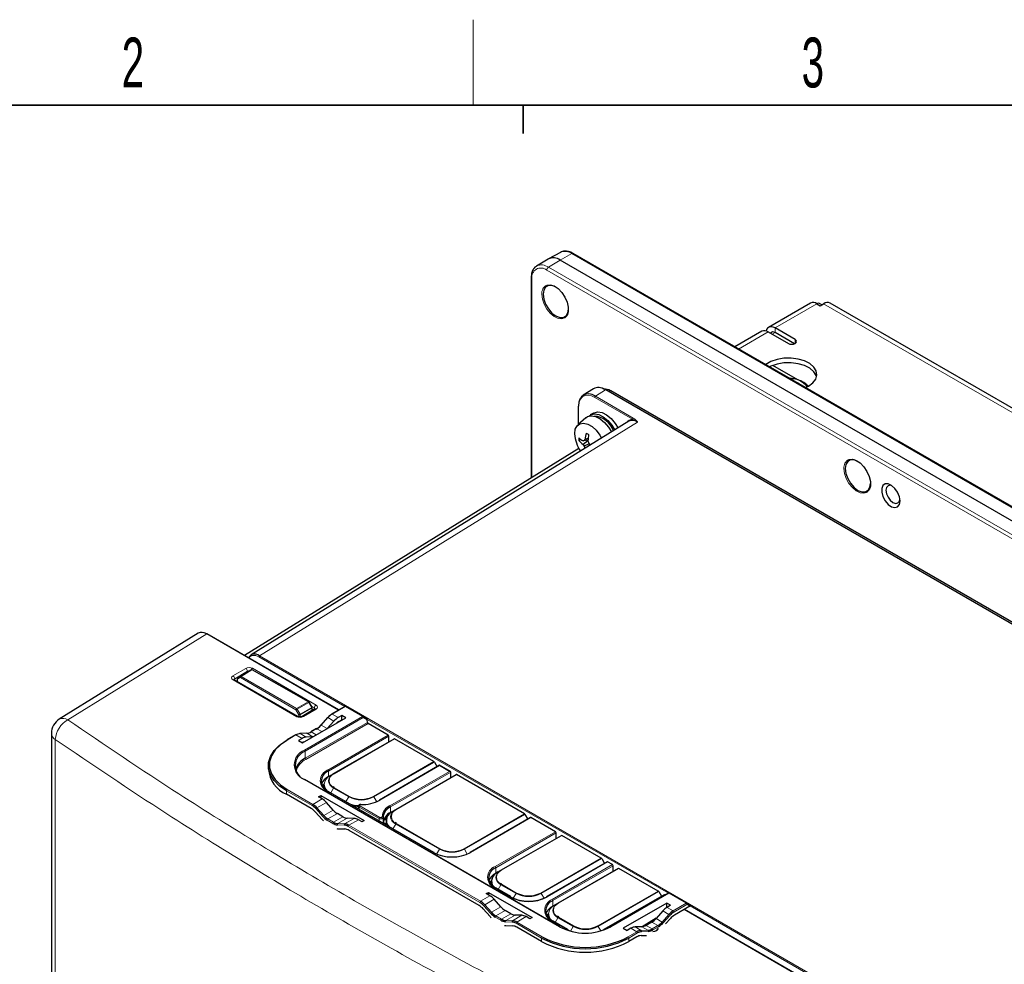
# Paper-space layout 'Blatt2' of a CAD drawing. Header units: millimetres. Extents: x 5 to 418, y 2 to 292.
# Tile 44 of 59: x 90 to 159, y 222 to 288. Entities that reach past the tile are written whole.
import ezdxf

# ---------------------------------------------------------------- set-up
doc = ezdxf.new("R2010")
doc.units = ezdxf.units.MM
doc.layers.add('SLD-0', color=7, linetype='Continuous')
doc.styles.add('SLDTEXTSTYLE1', font='TXT', dxfattribs={"width": 0.605})

psp = doc.layouts.new('Blatt2')

# ---------------------------------------------------------------- linework, layer by layer
at = {"color": 7, "linetype": 'Continuous', "lineweight": 25}
for p, q in [((127.624, 272.161), (126.787, 271.701)), ((193.336, 234.662), (128.518, 272.08)), ((126.766, 271.689), (125.95, 271.194)), ((192.428, 234.194), (127.61, 271.613)), ((125.572, 270.38), (125.572, 256.317)), ((145.191, 268.595), (142.245, 266.894)), ((145.641, 268.55), (145.877, 268.414)), ((145.974, 268.47), (145.808, 268.567)), ((145.877, 268.414), (146.112, 268.55)), ((197.71, 239.068), (146.562, 268.595)), ((141.773, 266.622), (139.874, 265.525)), ((142.223, 266.577), (143.638, 265.761)), ((144.109, 266.033), (142.695, 266.849)), ((144.057, 265.736), (142.695, 266.523)), ((144.304, 263.199), (142.534, 264.22)), ((142.32, 264.126), (143.748, 263.302)), ((144.275, 262.984), (144.328, 262.988)), ((144.326, 262.955), (144.328, 262.988)), ((145.051, 262.767), (144.924, 262.841)), ((129.95, 262.577), (129.232, 262.133)), ((186.585, 230.321), (130.832, 262.507)), ((160.693, 245.406), (131.179, 262.444)), ((128.883, 261.352), (128.883, 260.069)), ((129.959, 260.877), (129.723, 260.741)), ((132.44, 260.298), (105.897, 243.887)), ((129.401, 260.54), (128.85, 260.038)), ((129.066, 259.019), (128.923, 258.937)), ((129.56, 258.979), (129.215, 258.913)), ((129.557, 258.934), (129.215, 258.677)), ((129.562, 259.005), (129.296, 258.948)), ((129.633, 258.722), (129.296, 258.543)), ((129.571, 259.096), (129.353, 259.036)), ((128.922, 258.39), (105.443, 243.859)), ((128.883, 258.462), (128.883, 258.416)), ((129.414, 258.427), (129.353, 258.404)), ((102.189, 245.413), (92.434, 239.374)), ((112.06, 240.029), (102.817, 245.366)), ((112.069, 240.034), (103.047, 245.242)), ((105.706, 242.725), (104.956, 242.261)), ((105.706, 242.725), (105.707, 242.725)), ((105.917, 242.847), (105.707, 242.725)), ((105.916, 242.846), (105.917, 242.847)), ((109.948, 240.598), (105.983, 242.847)), ((109.191, 239.562), (104.717, 242.145)), ((104.924, 242.204), (104.924, 242.025)), ((110.385, 240.098), (109.493, 239.566)), ((110.183, 240.214), (109.973, 240.573)), ((110.192, 239.984), (110.192, 240.18)), ((112.484, 240.274), (111.558, 239.739)), ((112.55, 240.274), (113.768, 239.571)), ((109.501, 237.713), (112.556, 239.476)), ((111.262, 239.493), (110.788, 238.965)), ((112.277, 239.637), (112.02, 239.488)), ((112.073, 239.225), (112.277, 239.343)), ((112.556, 239.476), (112.277, 239.637)), ((112.277, 239.343), (112.277, 239.637)), ((112.277, 239.343), (112.301, 239.329)), ((113.768, 239.571), (114.018, 239.427)), ((114.068, 239.152), (114.065, 239.323)), ((110.486, 238.712), (110.089, 238.483)), ((111.72, 239.24), (111.251, 238.723)), ((115.524, 238.258), (114.115, 239.071)), ((91.881, 238.382), (91.881, 212.764)), ((109.018, 238.273), (108.402, 237.917)), ((109.48, 238.022), (109.222, 237.873)), ((109.222, 237.873), (109.501, 237.713)), ((109.801, 238.39), (109.327, 238.371)), ((110.239, 238.139), (109.778, 238.119)), ((111.698, 235.552), (115.941, 238.001)), ((115.577, 237.792), (115.571, 238.177)), ((118.74, 236.401), (115.974, 237.998)), ((107.119, 236.118), (107.119, 235.873)), ((119.142, 236.137), (114.913, 233.696)), ((118.773, 236.366), (118.964, 236.035)), ((119.904, 235.697), (119.142, 236.137)), ((119.142, 236.115), (119.142, 236.137)), ((127.6, 224.796), (109.686, 235.137)), ((111.491, 235.433), (111.335, 235.342)), ((111.492, 235.433), (111.698, 235.552)), ((116.058, 233.035), (120.301, 235.484)), ((119.938, 235.274), (119.932, 235.659)), ((125.104, 232.728), (120.334, 235.481)), ((111.02, 234.777), (111.017, 234.632)), ((111.765, 234.568), (111.669, 234.632)), ((110.125, 233.102), (108.388, 234.104)), ((110.637, 233.927), (110.797, 234.02)), ((110.894, 233.779), (110.637, 233.927)), ((110.797, 234.02), (110.794, 233.836)), ((110.797, 234.02), (113.852, 232.256)), ((118.74, 230.022), (111.315, 234.308)), ((111.662, 232.998), (111.192, 233.529)), ((113.377, 233.118), (113.427, 233.113)), ((113.447, 233.277), (113.437, 233.083)), ((115.852, 232.916), (116.058, 233.035)), ((110.424, 232.853), (110.898, 232.324)), ((112.356, 232.519), (111.96, 232.748)), ((113.134, 232.408), (112.656, 232.424)), ((115.214, 232.311), (115.411, 232.424)), ((115.695, 232.825), (115.852, 232.915)), ((125.52, 232.471), (121.277, 230.022)), ((125.137, 232.692), (125.328, 232.361)), ((127.274, 231.475), (125.553, 232.468)), ((112.007, 231.683), (112.481, 231.665)), ((113.692, 232.164), (113.434, 232.312)), ((113.852, 232.256), (113.692, 232.164)), ((115.381, 232.259), (115.378, 232.115)), ((116.125, 232.051), (116.029, 232.115)), ((121.91, 226.298), (112.78, 231.569)), ((123.448, 228.769), (127.69, 231.218)), ((127.327, 231.009), (127.321, 231.394)), ((130.489, 229.618), (127.724, 231.215)), ((130.523, 229.583), (130.714, 229.252)), ((130.906, 229.362), (126.663, 226.913)), ((127.455, 226.456), (131.697, 228.905)), ((131.281, 229.161), (130.939, 229.359)), ((131.334, 228.695), (131.328, 229.081)), ((134.496, 227.305), (131.731, 228.902)), ((123.241, 228.65), (123.084, 228.559)), ((123.242, 228.65), (123.448, 228.769)), ((122.77, 227.994), (122.767, 227.849)), ((124.125, 226.913), (123.065, 227.525)), ((123.514, 227.785), (123.419, 227.849)), ((122.422, 227.124), (122.582, 227.217)), ((122.679, 226.975), (122.422, 227.124)), ((122.582, 227.217), (122.579, 227.033)), ((122.582, 227.217), (125.637, 225.453)), ((134.913, 227.049), (130.67, 224.6)), ((135.214, 227.152), (131.132, 224.796)), ((134.53, 227.27), (134.721, 226.938)), ((134.988, 227.022), (134.946, 227.046)), ((135.28, 227.152), (136.498, 226.449)), ((123.447, 226.194), (122.977, 226.726)), ((127.248, 226.337), (127.091, 226.246)), ((127.249, 226.337), (127.455, 226.456)), ((135.089, 226.468), (132.034, 224.705)), ((135.367, 226.308), (135.089, 226.468)), ((135.093, 226.171), (135.089, 226.468)), ((135.093, 226.171), (135.112, 226.16)), ((135.367, 226.308), (135.11, 226.159)), ((136.724, 226.242), (135.643, 225.618)), ((136.498, 226.449), (136.743, 226.308)), ((122.209, 226.049), (122.683, 225.52)), ((124.141, 225.716), (123.745, 225.945)), ((124.919, 225.604), (124.441, 225.621)), ((125.477, 225.36), (125.219, 225.509)), ((125.637, 225.453), (125.477, 225.36)), ((126.777, 225.68), (126.774, 225.536)), ((127.521, 225.472), (127.426, 225.536)), ((134.812, 225.909), (134.342, 225.378)), ((158.268, 213.354), (136.334, 226.017)), ((158.508, 213.225), (136.342, 226.021)), ((123.792, 224.88), (124.266, 224.862)), ((126.302, 223.763), (124.565, 224.766)), ((128.132, 224.6), (127.072, 225.212)), ((133.348, 224.804), (132.87, 224.788)), ((134.355, 225.393), (133.372, 224.806)), ((134.044, 225.128), (133.648, 224.899)), ((135.015, 225.001), (135.344, 225.369)), ((128.317, 224.489), (128.099, 224.596)), ((132.034, 224.705), (132.312, 224.544)), ((132.57, 224.693), (132.312, 224.544)), ((132.988, 224.085), (132.43, 223.763)), ((133.287, 224.181), (133.668, 224.196))]:
    psp.add_line(p, q, dxfattribs=at)
at = {"color": 7, "linetype": 'Continuous', "lineweight": 18}
for p, q in [((128.437, 272.073), (127.61, 271.613)), ((193.255, 234.655), (128.437, 272.073)), ((127.61, 271.613), (126.783, 271.119)), ((126.783, 271.119), (191.601, 233.7)), ((191.485, 233.497), (126.667, 270.916)), ((125.621, 270.311), (125.621, 256.347)), ((145.641, 268.55), (142.695, 266.849)), ((197.26, 239.023), (146.112, 268.55)), ((142.223, 266.577), (140.137, 265.373)), ((142.506, 266.414), (142.695, 266.523)), ((142.695, 266.523), (142.695, 266.849)), ((144.109, 265.761), (144.109, 266.033)), ((130.798, 262.503), (130.08, 262.059)), ((186.551, 230.318), (130.798, 262.503)), ((131.046, 262.383), (131.145, 262.441)), ((160.632, 245.419), (131.145, 262.441)), ((132.688, 260.446), (130.034, 261.978)), ((130.08, 262.059), (132.734, 260.527)), ((128.903, 261.325), (128.903, 260.087)), ((133.032, 260.246), (106.491, 243.835)), ((128.903, 258.425), (128.903, 258.389)), ((102.783, 245.362), (93.033, 239.326)), ((112.04, 240.018), (102.783, 245.362)), ((112.478, 240.271), (106.445, 243.754)), ((106.491, 243.835), (155.185, 215.724)), ((104.631, 242.412), (105.522, 242.945)), ((105.642, 242.745), (104.751, 242.212)), ((105.165, 242.381), (105.916, 242.846)), ((105.95, 242.843), (105.198, 242.378)), ((105.642, 242.685), (105.642, 242.745)), ((105.916, 242.846), (105.706, 242.725)), ((109.915, 240.594), (105.95, 242.843)), ((105.994, 242.95), (110.468, 240.367)), ((109.105, 239.553), (104.632, 242.135)), ((104.751, 242.212), (104.754, 242.123)), ((105.152, 242.297), (104.944, 242.177)), ((104.944, 242.177), (104.944, 242.014)), ((104.956, 242.261), (105.165, 242.381)), ((109.055, 240.043), (105.152, 242.297)), ((105.198, 242.378), (109.102, 240.124)), ((109.264, 239.682), (109.055, 240.043)), ((109.102, 240.124), (109.915, 240.594)), ((109.948, 240.558), (109.135, 240.089)), ((109.135, 240.089), (109.343, 239.728)), ((109.343, 239.728), (110.158, 240.199)), ((110.172, 240.152), (109.357, 239.682)), ((110.468, 240.09), (109.576, 239.558)), ((110.158, 240.199), (109.948, 240.558)), ((110.352, 240.167), (110.138, 240.29)), ((110.172, 239.971), (110.172, 240.152)), ((110.35, 240.078), (110.352, 240.167)), ((112.517, 240.27), (111.591, 239.736)), ((113.735, 239.568), (112.517, 240.27)), ((109.264, 239.537), (109.264, 239.682)), ((109.357, 239.682), (109.357, 239.531)), ((109.653, 237.211), (113.735, 239.568)), ((113.782, 239.487), (109.7, 237.131)), ((111.292, 239.487), (110.818, 238.958)), ((111.72, 239.24), (111.292, 239.487)), ((112.02, 239.488), (111.591, 239.736)), ((114.065, 239.323), (113.782, 239.487)), ((135.208, 227.149), (114.061, 239.357)), ((109.707, 236.635), (114.068, 239.152)), ((114.115, 239.071), (109.755, 236.554)), ((110.519, 238.709), (110.123, 238.48)), ((110.873, 238.505), (110.519, 238.709)), ((111.238, 238.716), (110.818, 238.958)), ((92.154, 237.95), (92.154, 212.349)), ((109.051, 238.27), (108.435, 237.914)), ((109.48, 238.022), (109.051, 238.27)), ((109.824, 238.384), (109.35, 238.366)), ((109.778, 238.119), (109.35, 238.366)), ((110.244, 238.142), (109.824, 238.384)), ((110.476, 238.276), (110.123, 238.48)), ((111.282, 235.808), (115.524, 238.258)), ((115.571, 238.177), (111.329, 235.728)), ((115.974, 237.998), (111.731, 235.549)), ((109.707, 236.635), (109.7, 237.131)), ((114.497, 233.952), (118.74, 236.401)), ((118.773, 236.366), (114.53, 233.917)), ((119.142, 236.115), (114.947, 233.693)), ((119.838, 235.713), (119.142, 236.115)), ((127.566, 224.792), (109.653, 235.134)), ((111.335, 235.342), (111.329, 235.728)), ((111.334, 235.308), (111.335, 235.342)), ((115.642, 233.291), (119.838, 235.713)), ((119.932, 235.66), (115.689, 233.21)), ((120.334, 235.481), (116.092, 233.032)), ((108.435, 234.431), (110.23, 233.395)), ((111.506, 234.198), (111.698, 234.529)), ((112.759, 233.917), (111.698, 234.529)), ((111.731, 234.564), (112.792, 233.952)), ((108.388, 234.104), (108.388, 234.349)), ((110.182, 233.313), (108.388, 234.349)), ((110.894, 233.779), (110.23, 233.395)), ((118.706, 230.019), (111.282, 234.305)), ((112.567, 233.585), (112.759, 233.917)), ((114.723, 233.583), (114.53, 233.917)), ((110.935, 232.552), (110.461, 233.081)), ((111.192, 233.529), (110.528, 233.146)), ((110.528, 233.146), (111.002, 232.617)), ((113.5, 233.202), (113.492, 233.052)), ((114.885, 232.402), (113.5, 233.202)), ((113.547, 233.283), (114.932, 232.483)), ((115.695, 232.825), (115.689, 233.21)), ((111.662, 232.998), (111.002, 232.617)), ((111.96, 232.748), (111.301, 232.368)), ((111.301, 232.368), (111.698, 232.139)), ((112.356, 232.519), (111.698, 232.139)), ((112.656, 232.424), (111.997, 232.043)), ((113.134, 232.408), (112.471, 232.025)), ((114.889, 232.245), (114.885, 232.402)), ((115.225, 232.339), (115.421, 232.452)), ((120.861, 230.278), (125.104, 232.728)), ((125.137, 232.692), (120.894, 230.243)), ((125.553, 232.468), (121.311, 230.019)), ((111.651, 232.058), (111.254, 232.286)), ((112.443, 231.937), (111.969, 231.955)), ((111.997, 232.043), (112.471, 232.025)), ((121.968, 226.51), (112.722, 231.847)), ((113.434, 232.312), (112.77, 231.929)), ((112.77, 231.929), (122.015, 226.592)), ((115.867, 231.68), (116.058, 232.012)), ((119.123, 230.243), (116.058, 232.012)), ((116.092, 232.047), (119.156, 230.278)), ((123.031, 229.025), (127.274, 231.475)), ((127.321, 231.394), (123.079, 228.945)), ((127.724, 231.215), (123.481, 228.766)), ((118.93, 229.909), (119.123, 230.243)), ((121.087, 229.909), (120.894, 230.243)), ((126.247, 227.169), (130.489, 229.618)), ((130.523, 229.583), (126.28, 227.134)), ((123.084, 228.559), (123.079, 228.945)), ((130.939, 229.359), (126.696, 226.91)), ((127.038, 226.712), (131.281, 229.161)), ((131.328, 229.081), (127.085, 226.632)), ((131.731, 228.902), (127.488, 226.453)), ((123.084, 228.525), (123.084, 228.559)), ((122.762, 228.013), (122.734, 227.786)), ((124.092, 226.91), (123.031, 227.522)), ((123.256, 227.415), (123.448, 227.746)), ((124.508, 227.134), (123.448, 227.746)), ((123.481, 227.781), (124.542, 227.169)), ((122.679, 226.975), (122.015, 226.592)), ((124.315, 226.8), (124.508, 227.134)), ((126.473, 226.8), (126.28, 227.134)), ((130.254, 224.856), (134.496, 227.305)), ((134.53, 227.27), (130.287, 224.821)), ((134.946, 227.046), (130.703, 224.596)), ((135.247, 227.149), (131.165, 224.792)), ((136.464, 226.446), (135.247, 227.149)), ((122.721, 225.749), (122.246, 226.278)), ((122.977, 226.726), (122.314, 226.343)), ((122.314, 226.343), (122.788, 225.814)), ((123.447, 226.194), (122.788, 225.814)), ((127.091, 226.246), (127.085, 226.632)), ((127.091, 226.212), (127.091, 226.246)), ((135.11, 226.159), (135.538, 225.911)), ((135.538, 225.911), (136.464, 226.446)), ((136.512, 226.364), (135.586, 225.83)), ((136.724, 226.242), (136.512, 226.364)), ((155.139, 215.643), (136.747, 226.261)), ((123.436, 225.254), (123.039, 225.483)), ((123.745, 225.945), (123.086, 225.565)), ((123.086, 225.565), (123.483, 225.336)), ((124.141, 225.716), (123.483, 225.336)), ((124.441, 225.621), (123.782, 225.24)), ((124.919, 225.604), (124.256, 225.221)), ((125.219, 225.509), (124.555, 225.125)), ((127.263, 225.102), (127.455, 225.433)), ((128.515, 224.821), (127.455, 225.433)), ((127.488, 225.468), (128.549, 224.856)), ((134.765, 225.133), (135.24, 225.662)), ((134.812, 225.909), (135.24, 225.662)), ((135.307, 225.597), (134.833, 225.068)), ((158.234, 213.351), (136.313, 226.005)), ((124.229, 225.133), (123.755, 225.152)), ((123.782, 225.24), (124.256, 225.221)), ((126.302, 224.008), (124.507, 225.044)), ((124.555, 225.125), (126.349, 224.09)), ((128.099, 224.596), (127.038, 225.209)), ((128.325, 224.491), (128.515, 224.821)), ((130.468, 224.507), (130.287, 224.821)), ((132.87, 224.788), (133.297, 224.541)), ((133.348, 224.804), (133.771, 224.559)), ((134.309, 225.343), (133.422, 224.812)), ((133.648, 224.899), (134.07, 224.655)), ((134.044, 225.128), (134.467, 224.884)), ((134.07, 224.655), (134.467, 224.884)), ((134.514, 224.803), (134.117, 224.574)), ((134.342, 225.378), (134.765, 225.133)), ((132.383, 224.09), (132.998, 224.445)), ((133.046, 224.363), (132.43, 224.008)), ((132.57, 224.693), (132.998, 224.445)), ((133.297, 224.541), (133.771, 224.559)), ((133.799, 224.471), (133.324, 224.453)), ((126.302, 223.763), (126.302, 224.008)), ((132.43, 223.763), (132.43, 224.008))]:
    psp.add_line(p, q, dxfattribs=at)
at = {"color": 7, "linetype": 'Continuous', "lineweight": 25, "flags": 128}
for points in [[(127.28, 269.748), (127.03, 269.842), (126.784, 269.84), (126.588, 269.727), (126.463, 269.515), (126.42, 269.224)], [(126.668, 269.86), (126.676, 269.863), (126.916, 269.884), (127.187, 269.799), (127.463, 269.615), (127.722, 269.349), (127.939, 269.024), (128.095, 268.669), (128.177, 268.316), (128.177, 267.995), (128.095, 267.736), (127.939, 267.562), (127.922, 267.551)], [(126.42, 269.224), (126.463, 268.884), (126.588, 268.527), (126.784, 268.188), (127.03, 267.901), (127.303, 267.693), (127.577, 267.586), (127.823, 267.588), (128.018, 267.701), (128.144, 267.913), (128.187, 268.177)], [(142.695, 266.849), (142.571, 266.907), (142.451, 266.934), (142.341, 266.93), (142.245, 266.894), (142.166, 266.828), (142.107, 266.735), (142.076, 266.642)], [(143.638, 265.761), (143.746, 265.719), (143.873, 265.704), (144.001, 265.719), (144.109, 265.761), (144.181, 265.823), (144.207, 265.897), (144.181, 265.97), (144.109, 266.033)], [(144.837, 262.66), (145.052, 262.767), (145.359, 262.996), (145.558, 263.262), (145.637, 263.547), (145.589, 263.836), (145.42, 264.108), (145.138, 264.347), (144.762, 264.539), (144.315, 264.67), (143.826, 264.733), (143.325, 264.724), (142.843, 264.643), (142.412, 264.496), (142.057, 264.291), (142.037, 264.276)], [(145.617, 263.42), (145.589, 263.509), (145.42, 263.781), (145.138, 264.021), (144.762, 264.212), (144.315, 264.343), (143.826, 264.407), (143.325, 264.397), (142.843, 264.317), (142.412, 264.169), (142.308, 264.12)], [(129.401, 260.54), (129.528, 260.627), (129.79, 260.689), (130.092, 260.639), (130.413, 260.479), (130.727, 260.222), (131.012, 259.887), (131.222, 259.546)], [(129.618, 260.663), (129.752, 260.756), (130.014, 260.819), (130.316, 260.768), (130.637, 260.609), (130.951, 260.352), (131.236, 260.017), (131.443, 259.682)], [(129.959, 260.877), (129.987, 260.892), (130.25, 260.955), (130.552, 260.904), (130.872, 260.745), (131.186, 260.488), (131.471, 260.153), (131.675, 259.825)], [(128.626, 259.413), (128.669, 259.735), (128.795, 259.98), (128.993, 260.13), (129.248, 260.173), (129.539, 260.103), (129.843, 259.928), (130.134, 259.662), (130.389, 259.325), (130.513, 259.107)], [(148.493, 257.502), (148.243, 257.596), (147.997, 257.594), (147.802, 257.481), (147.676, 257.269), (147.633, 256.978)], [(147.881, 257.614), (147.889, 257.616), (148.129, 257.638), (148.4, 257.553), (148.677, 257.369), (148.935, 257.103), (149.152, 256.778), (149.308, 256.423), (149.39, 256.07), (149.39, 255.749), (149.308, 255.49), (149.152, 255.315), (149.135, 255.305)], [(147.633, 256.978), (147.676, 256.638), (147.802, 256.281), (147.997, 255.942), (148.243, 255.655), (148.517, 255.447), (148.79, 255.34), (149.036, 255.342), (149.232, 255.455), (149.357, 255.667), (149.4, 255.931)], [(151.475, 254.706), (151.431, 255.002), (151.305, 255.308), (151.115, 255.583), (150.886, 255.791), (150.649, 255.902), (150.436, 255.903), (150.275, 255.792), (150.189, 255.585), (150.189, 255.31), (150.275, 255.004), (150.436, 254.708), (150.649, 254.463), (150.886, 254.3), (151.115, 254.243), (151.305, 254.299), (151.431, 254.461), (151.475, 254.706)], [(150.908, 255.775), (150.79, 255.806), (150.63, 255.775), (150.522, 255.651), (150.485, 255.454), (150.522, 255.214), (150.63, 254.966), (150.79, 254.75), (150.98, 254.597), (151.169, 254.531), (151.33, 254.562), (151.437, 254.686), (151.469, 254.803)], [(104.717, 242.145), (104.716, 242.146), (104.714, 242.146)], [(110.791, 238.947), (110.788, 238.954), (110.787, 238.96), (110.788, 238.964), (110.788, 238.965)], [(108.388, 234.349), (107.903, 234.683), (107.525, 235.061), (107.267, 235.471), (107.136, 235.9), (107.136, 236.336), (107.267, 236.766), (107.525, 237.175), (107.903, 237.553), (108.388, 237.887)], [(108.435, 237.914), (107.957, 237.585), (107.586, 237.213), (107.331, 236.81), (107.202, 236.387), (107.202, 235.958), (107.331, 235.535), (107.586, 235.132), (107.957, 234.76), (108.435, 234.431)], [(111.463, 235.364), (111.542, 235.443), (111.698, 235.552)], [(111.025, 234.836), (110.946, 234.741), (110.903, 234.674)], [(111.017, 234.632), (111.017, 234.621), (111.029, 234.509)], [(115.824, 232.847), (115.903, 232.925), (116.058, 233.035)], [(115.383, 232.026), (115.309, 232.05), (115.178, 232.1)], [(115.381, 232.275), (115.308, 232.298), (115.237, 232.324)], [(115.378, 232.115), (115.378, 232.104), (115.401, 231.95)], [(123.213, 228.581), (123.292, 228.66), (123.448, 228.769)], [(122.775, 228.053), (122.696, 227.958), (122.653, 227.891)], [(122.767, 227.849), (122.767, 227.838), (122.779, 227.726)], [(127.22, 226.268), (127.299, 226.346), (127.455, 226.456)], [(126.782, 225.74), (126.703, 225.644), (126.66, 225.578)], [(126.774, 225.536), (126.774, 225.525), (126.786, 225.413)]]:
    psp.add_lwpolyline(points, dxfattribs=at)
at = {"color": 7, "linetype": 'Continuous', "lineweight": 18, "flags": 128}
for points in [[(127.922, 267.551), (127.722, 267.487), (127.463, 267.519), (127.187, 267.655), (126.916, 267.882), (126.676, 268.181), (126.487, 268.525), (126.367, 268.884), (126.325, 269.224)], [(149.135, 255.305), (148.935, 255.241), (148.677, 255.273), (148.4, 255.409), (148.129, 255.636), (147.889, 255.935), (147.7, 256.279), (147.58, 256.637), (147.538, 256.978)], [(109.135, 240.089), (109.125, 240.083), (109.114, 240.077), (109.103, 240.071), (109.092, 240.064), (109.081, 240.058), (109.071, 240.052), (109.063, 240.047), (109.055, 240.043)], [(109.343, 239.728), (109.333, 239.723), (109.322, 239.716), (109.311, 239.71), (109.3, 239.704), (109.29, 239.697), (109.28, 239.692), (109.271, 239.687), (109.264, 239.682)], [(111.262, 239.493), (111.265, 239.495), (111.269, 239.496), (111.276, 239.494), (111.283, 239.491), (111.292, 239.487)], [(110.788, 238.965), (110.791, 238.966), (110.795, 238.967), (110.802, 238.965), (110.809, 238.962), (110.818, 238.958)], [(111.492, 235.433), (111.3, 235.298), (111.157, 235.144), (111.069, 234.977), (111.04, 234.803), (111.069, 234.629), (111.157, 234.462), (111.3, 234.308), (111.328, 234.284)], [(111.698, 234.529), (111.542, 234.639), (111.426, 234.764), (111.355, 234.9), (111.331, 235.041), (111.355, 235.182), (111.426, 235.317), (111.463, 235.364)], [(115.852, 232.916), (115.66, 232.781), (115.518, 232.627), (115.43, 232.46), (115.4, 232.286), (115.43, 232.112), (115.518, 231.945), (115.632, 231.816)], [(116.058, 232.012), (115.903, 232.122), (115.787, 232.247), (115.716, 232.382), (115.691, 232.523), (115.716, 232.665), (115.787, 232.8), (115.824, 232.847)], [(123.242, 228.65), (123.05, 228.515), (122.907, 228.361), (122.819, 228.194), (122.789, 228.02), (122.819, 227.846), (122.907, 227.679), (123.05, 227.525), (123.078, 227.501)], [(123.448, 227.746), (123.292, 227.856), (123.176, 227.981), (123.105, 228.117), (123.081, 228.258), (123.105, 228.399), (123.176, 228.534), (123.213, 228.581)], [(127.249, 226.337), (127.057, 226.202), (126.914, 226.048), (126.826, 225.881), (126.796, 225.707), (126.826, 225.533), (126.914, 225.366), (127.057, 225.212), (127.085, 225.188)], [(127.455, 225.433), (127.299, 225.543), (127.183, 225.668), (127.112, 225.803), (127.088, 225.945), (127.112, 226.086), (127.183, 226.221), (127.22, 226.268)]]:
    psp.add_lwpolyline(points, dxfattribs=at)
at = {"color": 7, "linetype": 'Continuous', "lineweight": 25}
for centre, radius, start, end in [((127.125, 270.955), 0.817, 53.60996, 116.0303), ((145.377, 268.182), 0.453, 54.38242, 114.30712), ((145.739, 268.414), 0.168, 65.69288, 125.61758), ((146.376, 268.182), 0.453, 65.69288, 125.61758), ((141.96, 266.209), 0.453, 54.38242, 114.30712), ((142.556, 266.355), 0.218, 50.44855, 143.10907), ((142.793, 261.186), 2.368, 45.11668, 49.58989), ((130.711, 261.764), 0.804, 57.32584, 92.6419), ((130.818, 262.477), 0.0334, 65.32395, 127.31983), ((131.165, 262.413), 0.0335, 65.69288, 125.61758), ((128.916, 261.349), 0.033, 115.415, 174.64674), ((129.856, 259.061), 1.609, 20.75124, 84.44074), ((130.92, 259.519), 2.297, 182.65584, 215.13588), ((132.401, 258.659), 3.071, 164.67254, 172.94357), ((131.743, 263.27), 4.443, 238.76618, 241.23919), ((135.422, 258.51), 5.88, 171.54824, 176.01342), ((131.488, 259.036), 2.566, 177.79386, 182.20614), ((130.854, 261.376), 2.958, 229.27128, 236.36561), ((130.447, 260.353), 2.08, 222.90346, 233.67882), ((131.686, 253.386), 6.055, 113.25211, 114.08461), ((132.248, 260.407), 3.492, 209.70073, 212.26913), ((131.389, 257.626), 2.476, 145.28299, 147.70945), ((134.481, 260.338), 5.126, 196.07178, 197.78491), ((133.955, 261.52), 5.149, 212.24559, 213.9895), ((132.316, 259.719), 3.241, 201.28315, 203.94422), ((102.803, 245.335), 0.0334, 65.33019, 127.34012), ((103.035, 245.218), 0.0268, 61.73179, 106.52115), ((105.95, 242.789), 0.0667, 60.4338, 120.00531), ((104.991, 242.204), 0.0667, 121.72916, 180), ((109.915, 240.54), 0.0667, 30.29884, 60.4338), ((110.126, 240.18), 0.0667, 0, 30.29884), ((112.517, 240.216), 0.0667, 60.00269, 119.99731), ((93.048, 238.382), 1.167, 121.76054, 180), ((112.14, 238.71), 1.163, 120.82793, 138.78045), ((112.23, 238.665), 1.247, 120.82793, 138.78045), ((111.571, 239.709), 0.0335, 54.38242, 114.30712), ((109.791, 239.823), 1.33, 300.82793, 318.78045), ((109.88, 239.779), 1.247, 300.82793, 318.78045), ((114.17, 239.158), 0.103, 183.22965, 237.34774), ((108.416, 237.887), 0.0335, 54.38242, 114.30712), ((109.397, 237.707), 0.66, 94.05673, 121.56592), ((109.329, 238.33), 0.0413, 59.25628, 91.9406), ((109.777, 239.042), 0.66, 274.05673, 301.56592), ((110.103, 238.453), 0.0335, 54.38242, 114.30712), ((115.469, 238.171), 0.103, 3.22965, 57.34774), ((115.954, 237.971), 0.0335, 54.38183, 114.31395), ((110.084, 236.119), 1.082, 110.78342, 249.21658), ((110.287, 235.425), 1.342, 115.59802, 161.26642), ((109.233, 236.05), 2.121, 184.78227, 246.53787), ((118.689, 236.32), 0.0962, 28.85561, 58.04533), ((111.604, 235.003), 0.775, 110.78342, 249.21658), ((111.754, 234.47), 0.968, 115.71356, 160.11244), ((111.511, 235.406), 0.0331, 125.42533, 184.54716), ((120.315, 235.454), 0.0335, 54.38183, 114.31395), ((111.623, 234.778), 0.603, 180.1527, 220.05523), ((111.296, 234.281), 0.033, 355.39227, 54.64153), ((113.644, 235.598), 1.853, 242.60967, 297.39033), ((109.486, 232.031), 1.247, 41.21955, 59.17207), ((109.586, 232.314), 1.163, 41.21955, 59.17207), ((109.591, 232.325), 1.247, 41.21955, 59.17207), ((113.623, 235.744), 2.493, 255.87709, 265.83312), ((113.694, 236.049), 2.669, 268.38774, 297.99763), ((113.721, 233.383), 0.103, 174.14285, 180.9681), ((114.932, 233.669), 0.033, 125.35847, 184.60773), ((116.018, 232.454), 0.918, 114.17353, 175.58197), ((116.051, 232.403), 0.884, 114.17353, 175.58197), ((111.936, 233.428), 1.33, 221.21955, 239.17207), ((111.94, 233.439), 1.247, 221.21955, 239.17207), ((116.051, 232.026), 0.875, 114.02211, 176.54462), ((116.07, 232.257), 0.67, 110.20378, 213.76504), ((115.872, 232.889), 0.0331, 125.42533, 184.54716), ((125.053, 232.646), 0.0962, 28.85561, 58.04533), ((125.534, 232.441), 0.0329, 53.76669, 114.92285), ((111.98, 233.292), 1.452, 221.81589, 226.63321), ((112.019, 232.657), 0.704, 238.43408, 265.94327), ((112.043, 232.702), 0.66, 238.43408, 265.94327), ((112.029, 232.195), 0.512, 257.9538, 267.55546), ((112.4, 231.322), 0.616, 58.43408, 85.94327), ((112.424, 231.366), 0.66, 58.43408, 85.94327), ((112.434, 231.007), 0.66, 58.43408, 85.94327), ((127.219, 231.388), 0.103, 3.22965, 57.34774), ((127.704, 231.188), 0.0335, 54.38183, 114.31395), ((120.008, 231.924), 1.853, 242.60967, 297.39033), ((120.008, 232.532), 2.83, 242.60967, 297.39033), ((118.721, 229.995), 0.033, 355.39227, 54.64153), ((121.296, 229.995), 0.033, 125.35847, 184.60773), ((130.439, 229.537), 0.0962, 28.85561, 58.04533), ((123.354, 228.22), 0.775, 110.78342, 249.21658), ((130.92, 229.332), 0.0329, 53.76669, 114.92285), ((131.226, 229.075), 0.103, 3.22965, 57.34774), ((131.711, 228.875), 0.0335, 54.38183, 114.31395), ((123.504, 227.687), 0.968, 115.71356, 160.11244), ((123.459, 227.992), 0.669, 110.19577, 215.13232), ((123.261, 228.623), 0.0331, 125.42533, 184.54716), ((123.046, 227.498), 0.033, 355.39227, 54.64153), ((125.394, 229.423), 2.83, 242.60967, 297.39033), ((124.106, 226.886), 0.033, 355.39227, 54.64153), ((125.394, 229.306), 2.728, 242.60967, 297.39033), ((125.394, 228.815), 1.853, 242.60967, 297.39033), ((126.682, 226.886), 0.033, 125.35847, 184.60773), ((134.445, 227.224), 0.0962, 28.85561, 58.04533), ((134.926, 227.019), 0.0329, 53.76669, 114.92285), ((135.247, 227.094), 0.0667, 60.00269, 119.99731), ((121.271, 225.228), 1.247, 41.21955, 59.17207), ((121.371, 225.511), 1.163, 41.21955, 59.17207), ((121.376, 225.521), 1.247, 41.21955, 59.17207), ((127.36, 225.907), 0.775, 110.78342, 249.21658), ((127.511, 225.374), 0.968, 115.71356, 160.11244), ((127.268, 226.31), 0.0331, 125.42533, 184.54716), ((123.765, 226.488), 1.452, 221.81589, 226.63321), ((123.721, 226.625), 1.33, 221.21955, 239.17207), ((123.725, 226.635), 1.247, 221.21955, 239.17207), ((127.38, 225.682), 0.603, 180.1527, 220.05523), ((136.177, 224.841), 1.247, 120.82793, 138.78045), ((136.182, 224.831), 1.163, 120.82793, 138.78045), ((136.282, 224.547), 1.247, 120.82793, 138.78045), ((123.804, 225.854), 0.704, 238.43408, 265.94327), ((123.828, 225.898), 0.66, 238.43408, 265.94327), ((123.814, 225.392), 0.512, 257.9538, 267.55546), ((124.185, 224.519), 0.616, 58.43408, 85.94327), ((124.209, 224.563), 0.66, 58.43408, 85.94327), ((124.219, 224.203), 0.66, 58.43408, 85.94327), ((127.053, 225.185), 0.033, 355.39227, 54.64153), ((129.366, 228.266), 3.912, 242.60967, 297.39033), ((127.58, 224.769), 0.033, 355.39227, 54.64153), ((129.401, 226.501), 1.853, 242.60967, 297.39033), ((131.151, 224.769), 0.033, 125.35847, 184.60773), ((133.828, 225.955), 1.247, 300.82793, 318.78045), ((133.832, 225.945), 1.33, 300.82793, 318.78045), ((129.366, 229.88), 6.53, 242.48054, 297.51946), ((128.113, 224.573), 0.033, 355.39227, 54.64153), ((130.689, 224.573), 0.033, 125.35847, 184.60773), ((133.334, 223.523), 0.66, 94.05673, 121.56592), ((133.344, 223.883), 0.66, 94.05673, 121.56592), ((133.368, 223.839), 0.616, 94.05673, 121.56592), ((133.725, 225.218), 0.66, 274.05673, 301.56592), ((133.749, 225.174), 0.704, 274.05673, 301.56592), ((129.366, 229.889), 6.632, 242.48054, 297.51946), ((129.366, 229.644), 6.632, 242.48054, 297.51946)]:
    psp.add_arc(centre, radius, start, end, dxfattribs=at)
at = {"color": 7, "linetype": 'Continuous', "lineweight": 18}
for centre, radius, start, end in [((127.953, 271.396), 0.833, 54.47319, 113.27203), ((128.484, 272.005), 0.0825, 65.36022, 124.60414), ((126.259, 270.415), 0.646, 50.79671, 189.21404), ((126.305, 270.471), 0.805, 53.55959, 116.59262), ((126.924, 270.904), 0.257, 123.22971, 177.34769), ((125.652, 270.385), 0.0801, 184.11393, 247.19234), ((126.94, 269.303), 0.62, 116.02315, 187.28556), ((143.815, 261.928), 1.371, 34.70638, 93.33853), ((130.137, 261.973), 0.103, 123.22971, 177.34769), ((128.915, 261.354), 0.032, 184.13119, 247.18895), ((132.79, 260.441), 0.103, 123.22971, 177.34769), ((128.916, 258.419), 0.0329, 185.08031, 246.23983), ((148.153, 257.057), 0.62, 116.02315, 187.28556), ((106.547, 243.749), 0.103, 123.22971, 177.34769), ((105.382, 242.725), 0.261, 4.27886, 57.49198), ((106.134, 242.737), 0.255, 123.23993, 157.14447), ((105.93, 242.815), 0.0344, 55.30387, 114.17385), ((105.97, 242.817), 0.0329, 65.80137, 127.85656), ((104.491, 242.192), 0.261, 4.27886, 57.49198), ((104.683, 242.065), 0.0867, 68.86025, 126.31909), ((104.957, 242.207), 0.0329, 185.07867, 246.24147), ((104.994, 242.213), 0.0619, 127.93633, 214.97606), ((105.203, 242.333), 0.0619, 127.93633, 214.97606), ((105.255, 242.292), 0.103, 123.22846, 177.33874), ((105.179, 242.35), 0.0344, 55.30387, 114.17385), ((109.158, 240.038), 0.103, 123.22846, 177.33874), ((109.048, 240.041), 0.099, 28.85595, 57.1252), ((109.935, 240.568), 0.0329, 65.80137, 127.85656), ((109.861, 240.51), 0.099, 28.85595, 57.1252), ((109.07, 242.069), 1.747, 300.1637, 301.13196), ((109.28, 241.709), 1.747, 300.1637, 301.13196), ((110.073, 240.147), 0.099, 2.87124, 31.15373), ((110.159, 240.183), 0.0333, 292.64045, 354.70608), ((110.61, 240.152), 0.257, 123.29063, 176.72092), ((110.42, 240.028), 0.0792, 52.42884, 116.31591), ((112.498, 240.243), 0.0335, 54.38242, 114.30712), ((112.537, 240.243), 0.0335, 65.68605, 125.61817), ((93.824, 237.851), 1.674, 118.20512, 176.62176), ((92.695, 238.869), 0.569, 53.50035, 117.35004), ((109.156, 239.486), 0.084, 66.35888, 127.18532), ((109.311, 239.774), 0.103, 242.65648, 296.76622), ((109.258, 239.677), 0.099, 2.87124, 31.15373), ((109.528, 239.495), 0.0794, 52.47433, 115.88882), ((113.754, 239.54), 0.0335, 65.68605, 125.61817), ((113.679, 239.481), 0.103, 3.22965, 57.34774), ((113.731, 239.522), 0.0611, 325.21974, 53.44047), ((110.5, 238.682), 0.0335, 54.38242, 114.30712), ((92.423, 238.422), 0.543, 184.14416, 240.23611), ((109.032, 238.242), 0.0335, 54.38242, 114.30712), ((109.803, 238.349), 0.0413, 59.25628, 91.9406), ((110.047, 236.172), 1.111, 110.78342, 249.21658), ((109.597, 237.125), 0.103, 3.22965, 57.34774), ((110.298, 235.401), 1.275, 115.2343, 164.97065), ((109.81, 236.64), 0.103, 183.22965, 237.34774), ((111.567, 235.057), 0.804, 110.78342, 249.21658), ((111.226, 235.722), 0.103, 3.22965, 57.34774), ((109.672, 235.107), 0.0329, 65.07715, 126.23331), ((111.918, 235.057), 0.526, 110.78342, 249.21658), ((111.712, 235.522), 0.0335, 54.38183, 114.31395), ((108.491, 234.345), 0.102, 122.60548, 177.39452), ((111.782, 234.483), 0.0962, 121.95467, 151.14439), ((111.301, 234.278), 0.0329, 65.07715, 126.23331), ((112.843, 233.871), 0.0962, 121.95467, 151.14439), ((113.644, 235.627), 1.926, 242.60967, 297.39033), ((114.446, 233.871), 0.0962, 28.85561, 58.04533), ((110.285, 233.309), 0.102, 122.60548, 177.39452), ((110.627, 232.977), 0.195, 120.28567, 147.96719), ((113.615, 235.689), 2.388, 250.84374, 266.31132), ((113.602, 233.196), 0.103, 122.65226, 176.77035), ((114.927, 233.666), 0.0329, 53.76669, 114.92285), ((115.587, 233.205), 0.103, 3.22965, 57.34774), ((116.279, 232.539), 0.526, 110.78342, 249.21658), ((116.072, 233.004), 0.0335, 54.38183, 114.31395), ((111.101, 232.449), 0.195, 120.28567, 147.96719), ((111.357, 232.282), 0.102, 122.60548, 177.39452), ((114.988, 232.396), 0.103, 122.65226, 176.77035), ((115.109, 232.464), 0.0612, 7.45141, 95.61913), ((111.753, 232.053), 0.102, 122.60548, 177.39452), ((112.041, 231.981), 0.0762, 125.62038, 200.02489), ((112.515, 231.963), 0.0762, 125.62038, 200.02489), ((112.825, 231.843), 0.102, 122.60548, 177.39452), ((116.143, 231.966), 0.0962, 121.95467, 151.14439), ((119.207, 230.197), 0.0962, 121.95467, 151.14439), ((120.81, 230.197), 0.0962, 28.85561, 58.04533), ((118.726, 229.992), 0.0329, 65.07715, 126.23331), ((120.008, 231.953), 1.926, 242.60967, 297.39033), ((121.291, 229.992), 0.0329, 53.76669, 114.92285), ((123.317, 228.274), 0.804, 110.78342, 249.21658), ((122.976, 228.939), 0.103, 3.22965, 57.34774), ((123.668, 228.274), 0.526, 110.78342, 249.21658), ((123.461, 228.739), 0.0335, 54.38183, 114.31395), ((123.051, 227.495), 0.0329, 65.07715, 126.23331), ((123.532, 227.7), 0.0962, 121.95467, 151.14439), ((124.112, 226.883), 0.0329, 65.07715, 126.23331), ((124.593, 227.088), 0.0962, 121.95467, 151.14439), ((125.394, 228.844), 1.926, 242.60967, 297.39033), ((126.196, 227.088), 0.0962, 28.85561, 58.04533), ((126.677, 226.883), 0.0329, 53.76669, 114.92285), ((135.228, 227.122), 0.0329, 53.76669, 114.92285), ((135.267, 227.122), 0.0335, 65.68605, 125.61817), ((122.07, 226.505), 0.102, 122.60548, 177.39452), ((122.412, 226.174), 0.195, 120.28567, 147.96719), ((127.324, 225.96), 0.804, 110.78342, 249.21658), ((126.983, 226.626), 0.103, 3.22965, 57.34774), ((127.675, 225.96), 0.526, 110.78342, 249.21658), ((127.468, 226.425), 0.0335, 54.38183, 114.31395), ((136.484, 226.419), 0.0335, 65.68605, 125.61817), ((136.409, 226.36), 0.102, 2.60548, 57.39452), ((136.461, 226.4), 0.0615, 324.81491, 53.64876), ((122.886, 225.645), 0.195, 120.28567, 147.96719), ((123.142, 225.478), 0.102, 122.60548, 177.39452), ((127.539, 225.387), 0.0962, 121.95467, 151.14439), ((135.141, 225.494), 0.195, 32.03281, 59.71433), ((135.483, 225.825), 0.102, 2.60548, 57.39452), ((123.538, 225.25), 0.102, 122.60548, 177.39452), ((123.826, 225.178), 0.0762, 125.62038, 200.02489), ((124.3, 225.159), 0.0762, 125.62038, 200.02489), ((124.61, 225.039), 0.102, 122.60548, 177.39452), ((127.058, 225.182), 0.0329, 65.07715, 126.23331), ((127.586, 224.766), 0.0329, 65.07715, 126.23331), ((128.599, 224.774), 0.0962, 121.95467, 151.14439), ((129.401, 226.531), 1.926, 242.60967, 297.39033), ((130.203, 224.774), 0.0962, 28.85561, 58.04533), ((131.146, 224.766), 0.0329, 53.76669, 114.92285), ((134.411, 224.798), 0.102, 2.60548, 57.39452), ((134.667, 224.965), 0.195, 32.03281, 59.71433), ((126.404, 224.003), 0.102, 122.60548, 177.39452), ((128.118, 224.57), 0.0329, 65.07715, 126.23331), ((130.684, 224.57), 0.0329, 53.76669, 114.92285), ((132.328, 224.003), 0.102, 2.60548, 57.39452), ((132.943, 224.359), 0.102, 2.60548, 57.39452), ((133.253, 224.479), 0.0762, 339.97511, 54.37962), ((133.727, 224.498), 0.0762, 339.97511, 54.37962), ((134.015, 224.569), 0.102, 2.60548, 57.39452)]:
    psp.add_arc(centre, radius, start, end, dxfattribs=at)
at = {"color": 7, "linetype": 'Continuous', "lineweight": 25}
for centre, major_axis, ratio, start_param, end_param in [((130.082, 260.698), (-0.835, 1.443), 0.577226, 5.49731, 7.067794), ((130.799, 261.142), (-0.835, 1.443), 0.577226, 5.49731, 6.300159), ((133.032, 259.293), (-0.582, 1.012), 0.577184, 5.499017, 6.301631), ((102.784, 244.409), (-0.585, 1.01), 0.577217, 5.497013, 6.299938), ((106.492, 242.883), (-0.585, 1.01), 0.577225, 5.497024, 6.666512), ((112.007, 238.679), (0.513, 0.859), 0.56722, 0.793746, 1.230078), ((114.018, 239.349), (-0.0222, 0.0812), 0.512471, 4.247129, 5.805584), ((112.06, 238.415), (0.513, 0.859), 0.56722, 0.793746, 1.054713), ((109.468, 237.213), (0.513, 0.859), 0.56722, 0.357413, 0.793746), ((109.406, 236.883), (0.513, 0.859), 0.56722, 0.532778, 0.706048), ((119.838, 235.659), (0.0943, 0), 0.577382, 0.017453, 1.570796), ((119.885, 235.631), (0.0324, 0.0582), 0.587367, 5.488668, 5.506121), ((110.882, 232.955), (-0.487, 0.874), 0.587367, 5.070574, 5.506906), ((111.972, 233.572), (-0.487, 0.874), 0.587367, 1.928982, 2.365314), ((112.368, 233.343), (-0.487, 0.874), 0.587367, 2.365314, 2.801646), ((113.422, 231.489), (-0.487, 0.874), 0.587367, 5.506906, 5.943239), ((122.667, 226.152), (-0.487, 0.874), 0.587367, 5.070574, 5.506906), ((123.757, 226.768), (-0.487, 0.874), 0.587367, 1.928982, 2.365314), ((135.122, 225.335), (0.487, 0.874), 0.587367, 0.776279, 1.212611), ((136.677, 226.269), (0.0809, 0.0217), 0.51759, 5.190086, 6.760882), ((124.154, 226.54), (-0.487, 0.874), 0.587367, 2.365314, 2.801646), ((125.207, 224.685), (-0.487, 0.874), 0.587367, 5.506906, 5.943239), ((132.582, 223.869), (0.487, 0.874), 0.587367, 0.339947, 0.776279), ((133.635, 225.723), (0.487, 0.874), 0.587367, 3.481539, 3.917871), ((134.032, 225.952), (0.487, 0.874), 0.587367, 3.917871, 4.354204), ((134.079, 224.719), (0.433, 0.007), 0.587473, 4.795405, 6.181725), ((134.08, 224.665), (0.367, 0.007), 0.589303, 5.550064, 6.272216)]:
    psp.add_ellipse(centre, major_axis=major_axis, ratio=ratio, start_param=start_param, end_param=end_param, dxfattribs=at)
at = {"color": 7, "linetype": 'Continuous', "lineweight": 18}
for centre, major_axis, ratio, start_param, end_param in [((130.034, 260.671), (-0.8, 1.386), 0.577201, 5.498017, 7.0685), ((133.079, 259.32), (-0.617, 1.068), 0.577206, 5.963116, 6.626795), ((106.445, 242.856), (-0.55, 0.953), 0.577206, 5.498021, 6.575586), ((105.758, 242.809), (0.333, 0.005), 0.587831, 0.776152, 2.346644), ((105.76, 242.674), (0.167, 0.006), 0.618458, 1.341988, 2.335079), ((104.867, 242.276), (0.333, 0.005), 0.58748, 2.347599, 3.91809), ((104.869, 242.141), (0.167, 0), 0.597666, 2.356933, 3.154135), ((110.234, 240.091), (0.167, 0.011), 0.595357, 6.213133, 7.029934), ((110.232, 240.226), (0.334, 0.005), 0.587108, 5.488255, 7.058746), ((109.341, 239.694), (0.333, 0.005), 0.587472, 3.918085, 5.488576)]:
    psp.add_ellipse(centre, major_axis=major_axis, ratio=ratio, start_param=start_param, end_param=end_param, dxfattribs=at)
at = {"color": 7, "linetype": 'Continuous', "lineweight": 25}
for points, knots in [([(128.518, 272.08), (128.463, 272.11), (128.304, 272.194), (128.053, 272.254), (127.804, 272.248), (127.686, 272.18), (127.642, 272.154)], [0, 0, 0, 0, 0.179559, 0.521521, 0.821854, 1, 1, 1, 1]), ([(125.95, 271.181), (125.927, 271.171), (125.824, 271.125), (125.699, 270.951), (125.59, 270.693), (125.578, 270.483), (125.572, 270.38)], [0, 0, 0, 0, 0.086791, 0.392807, 0.700331, 1, 1, 1, 1]), ([(145.012, 262.75), (145.01, 262.753), (144.963, 262.84), (144.794, 262.975), (144.51, 263.148), (144.15, 263.256), (143.876, 263.307), (143.734, 263.302), (143.726, 263.301)], [0, 0, 0, 0, 0.009329, 0.234337, 0.4765, 0.730106, 0.98449, 1, 1, 1, 1]), ([(104.717, 242.145), (104.71, 242.15), (104.698, 242.159), (104.698, 242.158), (104.699, 242.158)], [0, 0, 0, 0, 0.593656, 1, 1, 1, 1]), ([(110.406, 240.113), (110.406, 240.114), (110.407, 240.119), (110.401, 240.109), (110.389, 240.101), (110.385, 240.098)], [0, 0, 0, 0, 0.0933509, 0.6926656, 1, 1, 1, 1]), ([(109.493, 239.566), (109.482, 239.56), (109.459, 239.548), (109.405, 239.534), (109.34, 239.528), (109.276, 239.533), (109.222, 239.546), (109.201, 239.557), (109.191, 239.562)], [0, 0, 0, 0, 0.155842, 0.320249, 0.499357, 0.686668, 0.853525, 1, 1, 1, 1]), ([(113.619, 233.392), (113.614, 233.393), (113.587, 233.395), (113.54, 233.383), (113.492, 233.357), (113.462, 233.321), (113.449, 233.29), (113.451, 233.275), (113.452, 233.274)], [0, 0, 0, 0, 0.067818, 0.331153, 0.58392, 0.79032, 0.977333, 1, 1, 1, 1]), ([(115.17, 232.472), (115.171, 232.407), (115.174, 232.276), (115.177, 232.145), (115.178, 232.079)], [0, 0, 0, 0, 0.492909, 1, 1, 1, 1])]:
    psp.add_open_spline(points, degree=3, knots=knots, dxfattribs=at)
at = {"color": 7, "linetype": 'Continuous', "lineweight": 18}
for points, knots in [([(132.688, 260.446), (132.744, 260.423), (132.843, 260.384), (132.952, 260.309), (133.011, 260.264), (133.032, 260.247), (133.032, 260.246)], [0, 0, 0, 0, 0.461529, 0.806843, 0.992965, 1, 1, 1, 1]), ([(132.734, 260.527), (132.791, 260.487), (132.888, 260.417), (132.972, 260.318), (133.016, 260.266), (133.032, 260.247), (133.032, 260.246)], [0, 0, 0, 0, 0.4727286, 0.8122043, 0.9932844, 1, 1, 1, 1]), ([(93.033, 239.326), (95.612, 237.58), (100.015, 234.599), (106.531, 230.535), (112.397, 227.044), (118.417, 223.647), (123.627, 220.847), (126.852, 219.195), (127.98, 218.617)], [0, 0, 0, 0, 0.237503, 0.405606, 0.573709, 0.741642, 0.909575, 1, 1, 1, 1]), ([(127.223, 217.167), (126.091, 217.748), (122.854, 219.406), (117.626, 222.216), (111.585, 225.625), (105.698, 229.128), (99.16, 233.206), (94.741, 236.198), (92.154, 237.95)], [0, 0, 0, 0, 0.090427, 0.258359, 0.426292, 0.594393, 0.762495, 1, 1, 1, 1]), ([(113.5, 233.202), (113.488, 233.211), (113.464, 233.229), (113.45, 233.255), (113.452, 233.27), (113.453, 233.274)], [0, 0, 0, 0, 0.426847, 0.842722, 1, 1, 1, 1]), ([(113.619, 233.381), (113.607, 233.381), (113.585, 233.38), (113.555, 233.37), (113.532, 233.356), (113.518, 233.337), (113.516, 233.318), (113.525, 233.298), (113.539, 233.288), (113.547, 233.283)], [0, 0, 0, 0, 0.142474, 0.284952, 0.427322, 0.569562, 0.711749, 0.853982, 1, 1, 1, 1]), ([(115.17, 232.472), (115.168, 232.461), (115.165, 232.439), (115.136, 232.411), (115.094, 232.389), (115.041, 232.376), (114.984, 232.374), (114.929, 232.382), (114.9, 232.396), (114.885, 232.402)], [0, 0, 0, 0, 0.1459813, 0.2882105, 0.4304213, 0.572696, 0.7150888, 0.8575627, 1, 1, 1, 1]), ([(114.932, 232.483), (114.941, 232.479), (114.959, 232.47), (114.992, 232.465), (115.026, 232.466), (115.058, 232.474), (115.083, 232.487), (115.1, 232.505), (115.102, 232.518), (115.103, 232.525)], [0, 0, 0, 0, 0.142474, 0.284952, 0.427322, 0.569562, 0.711749, 0.853982, 1, 1, 1, 1])]:
    psp.add_open_spline(points, degree=3, knots=knots, dxfattribs=at)
at = {"layer": 'SLD-0', "lineweight": 18}
psp.add_line((121.5, 282.5), (121.5, 288.5), dxfattribs=at)
at = {"layer": 'SLD-0', "lineweight": 35}
psp.add_line((408, 282.5), (26, 282.5), dxfattribs=at)
at = {"layer": 'SLD-0'}
for p, q in [((125, 280.5), (125, 282.5)), ((125, 282.5), (125, 280.5))]:
    psp.add_line(p, q, dxfattribs=at)

# ---------------------------------------------------------------- texts
at = {"layer": 'SLD-0', "char_height": 3.5, "attachment_point": 2, "style": 'SLDTEXTSTYLE1'}
for s, insert in [('2', (97.603, 287.243)), ('3', (145.353, 287.243))]:
    psp.add_mtext(s, dxfattribs=dict(at, insert=insert))

doc.saveas('drawing.dxf')
